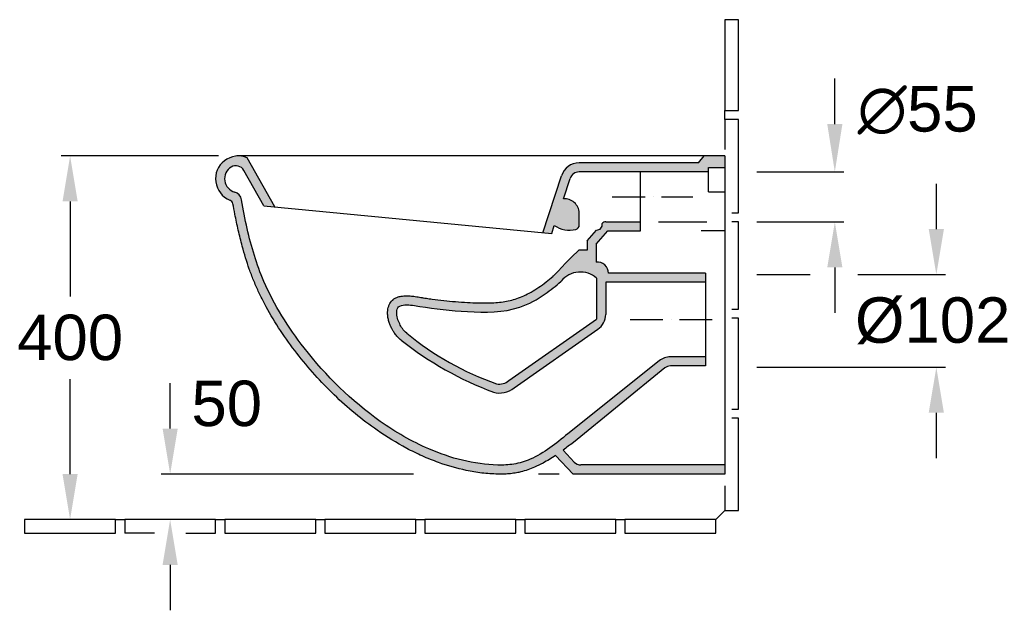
# Model space of a CAD drawing. Extents: x 152 to 2712, y 719 to 1439.
import ezdxf

# ---------------------------------------------------------------- set-up
doc = ezdxf.new("R2010")
doc.units = 0
doc.linetypes.add('ACAD_ISO10W100', pattern=[18, 12, -3, 0, -3])
for name, color, linetype in [('SCHNITT', 2, 'CONTINUOUS'), ('SCHNITT_Abfluss', 7, 'CONTINUOUS'), ('SCHNITT_Bemassung', 7, 'CONTINUOUS'), ('SCHNITT_Fliesen', 2, 'CONTINUOUS'), ('SCHNITT_Schraffur', 2, 'CONTINUOUS')]:
    doc.layers.add(name, color=color, linetype=linetype)
doc.styles.get("Standard").update_dxf_attribs({"font": 'ARIAL.TTF'})

msp = doc.modelspace()

# ---------------------------------------------------------------- hatches: boundary and pattern name
at = {"layer": 'SCHNITT_Schraffur'}
h = msp.add_hatch(color=256, dxfattribs=at)
edge = h.paths.add_edge_path(flags=17)
edge.add_line((2262.97750194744, 1145.347480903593), (2262.97750194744, 1165.066381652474))
edge.add_line((2262.97750194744, 1165.066381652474), (2275.764913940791, 1179.608896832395))
edge.add_line((2275.764913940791, 1179.608896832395), (2311.591751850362, 1179.608896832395))
edge.add_line((2311.591751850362, 1179.608896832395), (2311.591751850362, 1189.608896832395))
edge.add_line((2311.591751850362, 1189.608896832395), (2273.523750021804, 1189.608896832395))
edge.add_arc((2273.523750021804, 1184.608896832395), 5.000000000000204, 90, 142.6320958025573)
edge.add_arc((2263.708885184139, 1186.567399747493), 5.939397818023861, -93.23649830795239, 10.438995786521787, ccw=False)
edge.add_line((2263.373561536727, 1180.637475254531), (2252.97750194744, 1168.844942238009))
edge.add_line((2252.97750194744, 1168.844942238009), (2252.97750194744, 1158.482541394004))
edge.add_line((2252.97750194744, 1158.482541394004), (2243.842218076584, 1158.482541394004))
edge.add_line((2243.842218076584, 1158.482541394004), (2235.817192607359, 1150.866493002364))
edge.add_spline(control_points=[(2235.817192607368, 1150.866493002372), (2217.096059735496, 1131.200217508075), (2216.275382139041, 1130.480298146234), (2212.921865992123, 1127.582549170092), (2210.356236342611, 1125.467134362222), (2205.127767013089, 1121.402500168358), (2202.462745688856, 1119.451547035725), (2196.985971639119, 1115.72462771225), (2194.178610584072, 1113.956466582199), (2188.754084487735, 1110.862091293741), (2186.143736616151, 1109.510067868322), (2180.882659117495, 1107.096526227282), (2178.234307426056, 1106.035822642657), (2170.759629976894, 1103.525471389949), (2165.728926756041, 1102.391467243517), (2155.272858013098, 1100.873857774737), (2149.849729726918, 1100.491865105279), (2140.592742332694, 1100.290824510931), (2136.836587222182, 1100.325517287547), (2129.240493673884, 1100.548270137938), (2125.398265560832, 1100.736377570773), (2112.692463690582, 1101.471646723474), (2103.928359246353, 1102.164512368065), (2091.017367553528, 1103.536997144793), (2086.752918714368, 1104.049996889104), (2080.42961718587, 1104.91014360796), (2078.334079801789, 1105.21196447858), (2075.210946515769, 1105.688251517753), (2074.173264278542, 1105.850939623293), (2072.622013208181, 1106.100970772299), (2072.105808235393, 1106.185314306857), (2071.075193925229, 1106.356019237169), (2070.564040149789, 1106.441948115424), (2069.10236711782, 1106.690146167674), (2068.131515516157, 1106.857267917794), (2065.154773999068, 1107.347154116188), (2063.050411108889, 1107.666284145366), (2059.333317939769, 1108.03792598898), (2057.810263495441, 1108.144134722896), (2055.43121504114, 1108.204064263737), (2054.622547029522, 1108.207471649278), (2053.38696610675, 1108.182974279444), (2052.971347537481, 1108.169876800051), (2052.132793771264, 1108.133072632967), (2051.713282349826, 1108.110104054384), (2050.39594507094, 1108.016718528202), (2049.441593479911, 1107.923805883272), (2047.719613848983, 1107.643470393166), (2047.002246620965, 1107.499960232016), (2045.486828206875, 1107.103473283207), (2044.687980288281, 1106.850605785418), (2043.017134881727, 1106.169870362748), (2042.143719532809, 1105.741026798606), (2040.794726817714, 1104.891452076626), (2040.326664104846, 1104.562499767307), (2039.634281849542, 1104.0102199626), (2039.405158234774, 1103.816358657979), (2038.952927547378, 1103.408827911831), (2038.728208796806, 1103.193467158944), (2038.259376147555, 1102.714471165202), (2038.021239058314, 1102.452221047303), (2037.145884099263, 1101.420142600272), (2036.611446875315, 1100.635233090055), (2035.552408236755, 1098.795540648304), (2035.108304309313, 1097.753782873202), (2034.426980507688, 1095.765427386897), (2034.189826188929, 1094.816242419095), (2033.913692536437, 1093.381500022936), (2033.833811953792, 1092.867837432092), (2033.707498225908, 1091.867136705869), (2033.66123521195, 1091.382479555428), (2033.590047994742, 1090.363834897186), (2033.568897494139, 1089.827141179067), (2033.545131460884, 1087.579764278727), (2033.690237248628, 1085.925541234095), (2034.206606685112, 1082.795757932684), (2034.576600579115, 1081.31955551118), (2035.439944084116, 1078.54805818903), (2035.933131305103, 1077.25175599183), (2036.705676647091, 1075.426935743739), (2036.968828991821, 1074.838523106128), (2037.365922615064, 1073.983770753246), (2037.498689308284, 1073.703500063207), (2037.764096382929, 1073.151974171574), (2037.895165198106, 1072.883751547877), (2038.187291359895, 1072.294179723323), (2038.350364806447, 1071.970573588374), (2038.767939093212, 1071.161483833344), (2039.030349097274, 1070.669169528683), (2039.950644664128, 1069.020256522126), (2040.687031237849, 1067.816908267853), (2042.41715197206, 1065.373437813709), (2043.410882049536, 1064.135333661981), (2045.678124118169, 1061.707162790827), (2046.95016551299, 1060.517985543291), (2048.364049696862, 1059.37098993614)], knot_values=[0, 0, 0, 0, 0.1916451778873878, 0.1916451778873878, 0.7795511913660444, 0.7795511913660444, 1.367457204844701, 1.367457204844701, 1.962769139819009, 1.962769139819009, 2.502482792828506, 2.502482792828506, 3.042196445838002, 3.042196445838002, 4.01698019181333, 4.01698019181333, 4.991763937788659, 4.991763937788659, 5.63954301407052, 5.63954301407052, 6.287322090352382, 6.287322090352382, 7.770942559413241, 7.770942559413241, 8.51275279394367, 8.51275279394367, 8.883657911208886, 8.883657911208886, 9.069110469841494, 9.069110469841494, 9.161836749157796, 9.161836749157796, 9.2545630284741, 9.2545630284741, 9.422352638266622, 9.422352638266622, 9.751604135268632, 9.751604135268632, 9.964427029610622, 9.964427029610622, 10.07083847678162, 10.07083847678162, 10.12404420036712, 10.12404420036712, 10.17724992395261, 10.17724992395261, 10.27994669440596, 10.27994669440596, 10.34684279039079, 10.34684279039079, 10.41373888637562, 10.41373888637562, 10.48063498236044, 10.48063498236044, 10.51593533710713, 10.51593533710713, 10.53358551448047, 10.53358551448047, 10.55123569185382, 10.55123569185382, 10.57182221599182, 10.57182221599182, 10.63154642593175, 10.63154642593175, 10.71433735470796, 10.71433735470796, 10.79712828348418, 10.79712828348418, 10.84531059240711, 10.84531059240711, 10.89349290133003, 10.89349290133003, 10.94809564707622, 10.94809564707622, 11.12461274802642, 11.12461274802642, 11.30112984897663, 11.30112984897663, 11.47764694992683, 11.47764694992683, 11.56590550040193, 11.56590550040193, 11.61003477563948, 11.61003477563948, 11.65416405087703, 11.65416405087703, 11.70553597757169, 11.70553597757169, 11.78023250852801, 11.78023250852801, 11.95028827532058, 11.95028827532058, 12.12034404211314, 12.12034404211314, 12.29039980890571, 12.29039980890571, 12.29039980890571, 12.29039980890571], degree=3, periodic=0)
edge.add_arc((2287.78983708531, 1365.340937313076), 388.5129552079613, 231.9563201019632, 249.2348911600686)
edge.add_arc((2156.594482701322, 1026.869154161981), 25.65356711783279, 255.2138389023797, 308.6592538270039)
edge.add_line((2172.619945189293, 1006.836928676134), (2264.827235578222, 1071.399276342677))
edge.add_arc((2253.35593244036, 1087.782475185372), 19.99999999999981, 304.9992110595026, 360)
edge.add_line((2273.35593244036, 1087.782475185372), (2273.35593244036, 1123.108896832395))
edge.add_line((2273.35593244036, 1123.108896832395), (2383.198245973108, 1123.108896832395))
edge.add_line((2383.198245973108, 1123.108896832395), (2383.198245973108, 1133.108896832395))
edge.add_line((2383.198245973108, 1133.108896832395), (2276.405111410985, 1133.108896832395))
edge.add_arc((2264.080604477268, 1133.072385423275), 12.32456101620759, 0.1697385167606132, 95.13509665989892)
edge = h.paths.add_edge_path(flags=16)
edge.add_line((2263.35593244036, 1127.578773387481), (2263.35593244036, 1082.576717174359))
edge.add_line((2263.35593244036, 1082.576717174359), (2166.884293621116, 1015.028528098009))
edge.add_arc((2156.808315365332, 1025.904112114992), 14.82577706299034, 257.04843804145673, 312.8143963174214, ccw=False)
edge.add_arc((2254.953934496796, 1307.071150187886), 312.5451365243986, 230.145887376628, 251.0554924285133, ccw=False)
edge.add_spline(control_points=[(2054.664067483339, 1067.136926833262), (2050.573911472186, 1070.455014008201), (2046.304913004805, 1077.632116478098), (2042.505943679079, 1087.548718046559), (2045.028201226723, 1097.285923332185), (2056.20343187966, 1098.89337157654), (2080.242774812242, 1094.28755564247), (2122.768154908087, 1090.056915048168), (2171.615109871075, 1089.452988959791), (2204.692478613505, 1107.948569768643), (2218.73279673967, 1119.286409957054), (2224.390459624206, 1124.304962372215), (2224.559041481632, 1124.454912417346)], knot_values=[0, 0, 0, 0, 0.649598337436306, 1.405096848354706, 1.742357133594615, 2.143161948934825, 3.068079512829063, 6.023404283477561, 9.25943796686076, 11.01819320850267, 12.25244520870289, 12.29039980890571, 12.29039980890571, 12.29039980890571, 12.29039980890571], degree=3, periodic=0)
edge.add_arc((2245.446195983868, 1107.52777370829), 26.88496323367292, 48.22847990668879, 140.9783789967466, ccw=False)
h.paths.add_polyline_path([(2386.5015766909, 1244.608896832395), (2386.5015766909, 1249.608896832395), (2404.500628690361, 1249.608896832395), (2404.500628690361, 1262.10889683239), (2381.501576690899, 1262.10889683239), (2375.564507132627, 1254.608896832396), (2244.037624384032, 1254.608896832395, 0.3307498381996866), (2224.890578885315, 1240.387361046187), (2204.164978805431, 1177.578226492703), (2214.13873160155, 1176.618015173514), (2216.891796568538, 1185.740345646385, 0.2162547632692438), (2240.608880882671, 1181.259044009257, 0.3389828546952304), (2244.306620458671, 1186.08647788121), (2244.306620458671, 1199.492226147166, 0.4199202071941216), (2226.833796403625, 1215.023690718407), (2234.464101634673, 1237.49812893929, -0.3307498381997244), (2244.037624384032, 1244.608896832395)], flags=17)
edge = h.paths.add_edge_path()
edge.add_arc((2344.628657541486, 1021.108896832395), 19.99999999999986, 90, 128.7017058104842)
edge.add_line((2332.123339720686, 1036.71713267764), (2231.798628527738, 956.3369788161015))
edge.add_spline(control_points=[(2231.798628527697, 956.3369788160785), (2218.718386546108, 945.6639833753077), (2200.701812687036, 930.9631230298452), (2172.77411101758, 922.2463549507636), (2134.492772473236, 921.0306805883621), (2082.523979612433, 934.7767198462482), (2008.645400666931, 977.8517789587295), (1945.289003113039, 1040.454500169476), (1897.762281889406, 1115.211564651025), (1880.652661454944, 1172.748128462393), (1874.838727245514, 1203.213517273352), (1872.827393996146, 1213.753032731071)], knot_values=[0, 0, 0, 0, 49.99030606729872, 68.8560687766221, 86.50255535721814, 164.2806906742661, 225.6344871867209, 341.9658896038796, 427.6102167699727, 488.4910302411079, 520.6930955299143, 520.6930955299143, 520.6930955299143, 520.6930955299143], degree=3, periodic=0)
edge.add_arc((1863.190071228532, 1212.944703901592), 9.671162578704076, 4.794451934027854, 74.30850316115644)
edge.add_arc((1869.56801780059, 1236.956619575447), 15.17496692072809, 121.4751888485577, 255.6450322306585, ccw=False)
edge.add_arc((1866.866036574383, 1241.370187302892), 9.999999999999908, 29.268357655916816, 121.47532714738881, ccw=False)
edge.add_line((1875.589430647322, 1246.259194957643), (1897.536971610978, 1207.098477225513))
edge.add_line((1897.536971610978, 1207.098477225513), (1909.654202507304, 1205.931905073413))
edge.add_line((1909.654202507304, 1205.931905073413), (1879.240054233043, 1260.199482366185))
edge.add_arc((1869.568017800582, 1236.95661957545), 25.17496692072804, 67.40637389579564, 87.56723684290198)
edge.add_line((1870.636618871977, 1262.10889683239), (1868.49941672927, 1262.10889683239))
edge.add_arc((1869.56801780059, 1236.956619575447), 25.17496692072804, 92.43276315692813, 247.9857879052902)
edge.add_arc((1857.683998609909, 1208.23255349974), 5.914735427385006, 13.113459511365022, 65.55619355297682, ccw=False)
edge.add_spline(control_points=[(1863.444493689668, 1209.57448927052), (1864.173776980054, 1205.756785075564), (1864.909449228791, 1201.924670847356), (1866.82939141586, 1192.21267604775), (1868.045769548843, 1186.317412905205), (1870.721406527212, 1174.495197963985), (1872.177423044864, 1168.587481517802), (1876.052912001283, 1154.301989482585), (1878.618310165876, 1145.947714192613), (1882.995164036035, 1133.570173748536), (1884.542265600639, 1129.470001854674), (1887.829625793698, 1121.335120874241), (1889.572938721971, 1117.299639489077), (1894.068205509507, 1107.536469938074), (1896.920334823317, 1101.856433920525), (1909.733241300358, 1078.172500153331), (1921.292060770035, 1061.090200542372), (1946.44530619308, 1028.768733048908), (1960.114657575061, 1013.431172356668), (1982.215748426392, 992.0974896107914), (1989.848814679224, 985.2653589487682), (2005.639196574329, 972.2345322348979), (2013.794130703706, 966.0369850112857), (2032.572056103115, 952.9982858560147), (2043.346475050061, 946.3347588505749), (2060.173264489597, 937.3898031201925), (2065.892985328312, 934.5833083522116), (2077.559885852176, 929.3642545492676), (2083.510474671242, 926.9494201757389), (2099.470363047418, 921.188334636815), (2109.649292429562, 918.2289072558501), (2125.690464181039, 914.8681362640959), (2131.419900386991, 913.9154420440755), (2140.076867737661, 912.8838482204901), (2142.972973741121, 912.6062379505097), (2148.782113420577, 912.1909431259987), (2151.692842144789, 912.053286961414), (2157.148450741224, 911.933755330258), (2159.72632055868, 911.9333410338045), (2164.487776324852, 912.1017480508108), (2166.659364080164, 912.2403468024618), (2169.946721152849, 912.5763359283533), (2171.047476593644, 912.7097062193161), (2173.25721158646, 913.0251145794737), (2174.369262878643, 913.2082565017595), (2177.001616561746, 913.7017662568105), (2178.516914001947, 914.0334446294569), (2182.607345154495, 915.0472324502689), (2185.148670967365, 915.8082918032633), (2190.119890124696, 917.5197820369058), (2192.549343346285, 918.47000728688), (2198.198336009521, 920.908946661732), (2201.368318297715, 922.4669266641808), (2209.24314476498, 926.7238883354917), (2213.813973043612, 929.5717463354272), (2218.224741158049, 932.5475000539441)], knot_values=[23.57331688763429, 23.57331688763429, 23.57331688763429, 23.57331688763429, 35.21970745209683, 35.21970745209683, 53.00114676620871, 53.00114676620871, 70.78258608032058, 70.78258608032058, 96.1787882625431, 96.1787882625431, 108.8768893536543, 108.8768893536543, 121.5749904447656, 121.5749904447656, 139.9947052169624, 139.9947052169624, 199.7111242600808, 199.7111242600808, 259.4275433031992, 259.4275433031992, 289.2857528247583, 289.2857528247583, 319.1439623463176, 319.1439623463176, 355.8905169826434, 355.8905169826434, 374.2637943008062, 374.2637943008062, 392.6370716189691, 392.6370716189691, 422.7051962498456, 422.7051962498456, 439.1561757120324, 439.1561757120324, 447.3816654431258, 447.3816654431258, 455.6071551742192, 455.6071551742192, 462.7404604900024, 462.7404604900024, 468.5961555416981, 468.5961555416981, 471.5240030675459, 471.5240030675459, 474.4518505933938, 474.4518505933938, 478.522070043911, 478.522070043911, 485.5633649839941, 485.5633649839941, 492.6046599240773, 492.6046599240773, 502.3433043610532, 502.3433043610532, 517.5331764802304, 517.5331764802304, 517.5331764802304, 517.5331764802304], degree=3, periodic=0)
edge.add_line((2218.224741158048, 932.547500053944), (2237.437391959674, 912.1088968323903))
edge.add_line((2237.437391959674, 912.1088968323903), (2404.500628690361, 912.1088968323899))
edge.add_line((2404.500628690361, 912.1088968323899), (2404.50062869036, 922.1088968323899))
edge.add_line((2404.50062869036, 922.1088968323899), (2246.086141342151, 922.1088968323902))
edge.add_arc((2246.086141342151, 932.1088968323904), 10.00000000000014, 223.2290716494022, 270, ccw=False)
edge.add_line((2238.799929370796, 925.2597278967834), (2226.482768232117, 938.3628427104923))
edge.add_spline(control_points=[(2226.482768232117, 938.3628427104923), (2230.354708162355, 941.1885287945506), (2234.128222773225, 944.0591373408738), (2237.850982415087, 946.8895570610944)], knot_values=[0, 0, 0, 0, 13.88992960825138, 13.88992960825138, 13.88992960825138, 13.88992960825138], degree=3, periodic=0)
edge.add_line((2237.850982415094, 946.8895570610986), (2338.237592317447, 1028.800079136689))
edge.add_arc((2344.628657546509, 1021.108896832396), 10.00000000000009, 90, 129.725227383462, ccw=False)
edge.add_line((2344.628657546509, 1031.108896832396), (2383.198245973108, 1031.108896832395))
edge.add_line((2383.198245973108, 1031.108896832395), (2383.198245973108, 1041.108896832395))
edge.add_line((2383.198245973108, 1041.108896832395), (2344.628657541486, 1041.108896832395))

# ---------------------------------------------------------------- linework, layer by layer
at = {"layer": 'SCHNITT', "color": 2}
for p, q in [((2404.500628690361, 1262.10889683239), (1867.814823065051, 1262.10889683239)), ((1909.595421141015, 1206.036787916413), (1879.240054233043, 1260.199482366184)), ((2375.564507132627, 1254.608896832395), (2381.501576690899, 1262.10889683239)), ((2404.500628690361, 1262.10889683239), (2404.500628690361, 912.1088968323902)), ((1897.536971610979, 1207.098477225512), (1875.589430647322, 1246.259194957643)), ((2375.564507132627, 1254.608896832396), (2244.037624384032, 1254.608896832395)), ((2386.501576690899, 1249.608896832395), (2404.500628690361, 1249.608896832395)), ((2386.501576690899, 1222.527576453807), (2386.5015766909, 1249.608896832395)), ((2204.138662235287, 1177.49847386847), (2224.890578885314, 1240.387361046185)), ((2226.833796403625, 1215.023690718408), (2234.464101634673, 1237.49812893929)), ((2386.501576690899, 1244.608896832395), (2244.037624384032, 1244.608896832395)), ((2311.591751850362, 1179.608896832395), (2311.591751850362, 1244.608896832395)), ((2386.501576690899, 1222.527576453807), (2404.500628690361, 1222.527576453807)), ((1897.536971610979, 1207.098477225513), (2214.138731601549, 1176.618015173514)), ((2244.306620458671, 1186.086477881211), (2244.306620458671, 1199.492226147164)), ((2214.13873160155, 1176.618015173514), (2216.891796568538, 1185.740345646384)), ((2252.97750194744, 1168.844942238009), (2263.373561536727, 1180.637475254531)), ((2273.523750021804, 1189.608896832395), (2311.591751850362, 1189.608896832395)), ((2262.97750194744, 1165.066381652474), (2275.764913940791, 1179.608896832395)), ((2275.764913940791, 1179.608896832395), (2311.591751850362, 1179.608896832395)), ((2404.50062869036, 1179.854963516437), (2378.29313109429, 1179.854963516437)), ((2235.817192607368, 1150.866493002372), (2243.842218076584, 1158.482541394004)), ((2252.97750194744, 1158.482541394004), (2243.842218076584, 1158.482541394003)), ((2252.97750194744, 1168.844942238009), (2252.97750194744, 1158.482541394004)), ((2262.97750194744, 1165.066381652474), (2262.97750194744, 1145.347480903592)), ((2263.35593244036, 1127.578773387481), (2263.35593244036, 1082.576717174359)), ((2383.198245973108, 1133.108896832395), (2276.405111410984, 1133.108896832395)), ((2383.198245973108, 1133.108896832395), (2383.198245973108, 1031.108896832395)), ((2273.35593244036, 1123.108896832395), (2273.35593244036, 1087.782475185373)), ((2383.198245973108, 1123.108896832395), (2273.35593244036, 1123.108896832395)), ((2166.884293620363, 1015.028528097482), (2263.35593244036, 1082.576717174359)), ((2172.619945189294, 1006.836928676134), (2264.827235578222, 1071.399276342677)), ((2383.198245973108, 1041.108896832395), (2344.628657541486, 1041.108896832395)), ((2332.123339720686, 1036.71713267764), (2231.798628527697, 956.3369788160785)), ((2338.376194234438, 1028.913171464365), (2237.850982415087, 946.8895570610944)), ((2383.198245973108, 1031.108896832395), (2344.628657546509, 1031.108896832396)), ((2237.437391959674, 912.1088968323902), (2218.224741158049, 932.5475000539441)), ((2238.799929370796, 925.2597278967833), (2226.482768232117, 938.3628427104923)), ((2404.500628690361, 922.1088968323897), (2246.086141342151, 922.1088968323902)), ((2404.500628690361, 912.1088968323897), (2237.437391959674, 912.1088968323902))]:
    msp.add_line(p, q, dxfattribs=at)
for centre, radius, start, end in [((1869.56801780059, 1236.956619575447), 25.17496692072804, 67.40637389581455, 247.9857879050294), ((1869.56801780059, 1236.956619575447), 15.17496692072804, 121.4749216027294, 254.6045779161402), ((1866.866036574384, 1241.370187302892), 10, 29.26835765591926, 121.4749216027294), ((2244.037624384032, 1234.608896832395), 20, 90.0000000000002, 163.2064987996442), ((2244.037624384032, 1234.608896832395), 10, 89.99999999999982, 163.2064987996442), ((1857.683998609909, 1208.23255349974), 5.914735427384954, 13.11345951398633, 65.55619355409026), ((1863.190071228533, 1212.944703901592), 9.671162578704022, 4.79445193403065, 75.9411069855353), ((2227.954026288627, 1198.689789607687), 16.37227047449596, 2.809302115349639, 93.92337957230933), ((2233.688644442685, 1209.635452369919), 29.20805066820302, 234.8950478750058, 283.7053624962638), ((2239.306620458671, 1186.086477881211), 5, 285.0968889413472, 5.211020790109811e-12), ((2263.708885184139, 1186.567399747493), 5.939397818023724, 266.7635016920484, 10.43899578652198), ((2273.523750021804, 1184.608896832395), 5, 90, 142.6320958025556), ((2264.080604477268, 1133.072385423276), 12.32456101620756, 0.1697385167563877, 95.13509665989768), ((2245.446195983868, 1107.52777370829), 26.88496323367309, 48.22847990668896, 140.9783789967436), ((2253.35593244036, 1087.782475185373), 20, 304.9992110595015, 0), ((2254.953934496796, 1307.071150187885), 312.5451365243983, 230.1458873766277, 251.0554924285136), ((2287.78983708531, 1365.340937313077), 388.5129552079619, 231.9563201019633, 249.2348911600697), ((2344.628657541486, 1021.108896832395), 20, 90, 128.7017058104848), ((2344.628657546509, 1021.108896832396), 10, 90, 128.7002697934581), ((2156.594482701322, 1026.869154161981), 25.65356711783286, 255.2138389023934, 308.6592538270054), ((2156.808315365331, 1025.904112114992), 14.8257770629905, 257.048438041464, 312.8143963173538), ((2246.086141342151, 932.1088968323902), 10, 223.2290716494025, 269.9999999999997)]:
    msp.add_arc(centre, radius, start, end, dxfattribs=at)
msp.add_spline([(2231.798628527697, 956.3369788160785), (2190.336792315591, 928.4094504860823), (2172.262572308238, 923.0020875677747), (2154.645069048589, 921.9911140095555), (2078.918189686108, 939.7359181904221), (2025.574155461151, 970.0460214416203), (1941.911806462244, 1050.876749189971), (1897.543785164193, 1124.132666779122), (1879.232038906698, 1182.19430125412), (1872.827393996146, 1213.753032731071)], degree=3, dxfattribs=at)
for points, knots in [([(2218.224741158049, 932.5475000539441), (2213.813973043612, 929.5717463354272), (2209.24314476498, 926.7238883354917), (2201.368318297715, 922.4669266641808), (2198.198336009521, 920.908946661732), (2192.549343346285, 918.47000728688), (2190.119890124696, 917.5197820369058), (2185.148670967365, 915.8082918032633), (2182.607345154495, 915.0472324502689), (2178.516914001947, 914.0334446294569), (2177.001616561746, 913.7017662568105), (2174.369262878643, 913.2082565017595), (2173.25721158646, 913.0251145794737), (2171.047476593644, 912.7097062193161), (2169.946721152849, 912.5763359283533), (2166.659364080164, 912.2403468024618), (2164.487776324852, 912.1017480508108), (2159.72632055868, 911.9333410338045), (2157.148450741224, 911.933755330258), (2151.692842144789, 912.053286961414), (2148.782113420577, 912.1909431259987), (2142.972973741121, 912.6062379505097), (2140.076867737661, 912.8838482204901), (2131.419900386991, 913.9154420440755), (2125.690464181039, 914.8681362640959), (2109.649292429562, 918.2289072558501), (2099.470363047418, 921.188334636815), (2083.510474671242, 926.9494201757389), (2077.559885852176, 929.3642545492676), (2065.892985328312, 934.5833083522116), (2060.173264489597, 937.3898031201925), (2043.346475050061, 946.3347588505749), (2032.572056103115, 952.9982858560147), (2013.794130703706, 966.0369850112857), (2005.639196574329, 972.2345322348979), (1989.848814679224, 985.2653589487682), (1982.215748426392, 992.0974896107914), (1960.114657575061, 1013.431172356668), (1946.44530619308, 1028.768733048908), (1921.292060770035, 1061.090200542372), (1909.733241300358, 1078.172500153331), (1896.920334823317, 1101.856433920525), (1894.068205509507, 1107.536469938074), (1889.572938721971, 1117.299639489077), (1887.829625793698, 1121.335120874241), (1884.542265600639, 1129.470001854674), (1882.995164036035, 1133.570173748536), (1878.618310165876, 1145.947714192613), (1876.052912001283, 1154.301989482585), (1872.177423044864, 1168.587481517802), (1870.721406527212, 1174.495197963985), (1868.045769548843, 1186.317412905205), (1866.82939141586, 1192.21267604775), (1864.909449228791, 1201.924670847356), (1864.173776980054, 1205.756785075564), (1863.444493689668, 1209.57448927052)], [23.57331688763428, 23.57331688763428, 23.57331688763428, 23.57331688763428, 38.76318900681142, 38.76318900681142, 48.50183344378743, 48.50183344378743, 55.54312838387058, 55.54312838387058, 62.58442332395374, 62.58442332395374, 66.65464277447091, 66.65464277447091, 69.58249030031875, 69.58249030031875, 72.51033782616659, 72.51033782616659, 78.36603287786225, 78.36603287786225, 85.49933819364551, 85.49933819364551, 93.7248279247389, 93.7248279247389, 101.9503176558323, 101.9503176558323, 118.4012971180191, 118.4012971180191, 148.4694217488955, 148.4694217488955, 166.8426990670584, 166.8426990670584, 185.2159763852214, 185.2159763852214, 221.9625310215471, 221.9625310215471, 251.8207405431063, 251.8207405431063, 281.6789500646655, 281.6789500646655, 341.3953691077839, 341.3953691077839, 401.1117881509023, 401.1117881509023, 419.5315029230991, 419.5315029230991, 432.2296040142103, 432.2296040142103, 444.9277051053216, 444.9277051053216, 470.3239072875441, 470.3239072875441, 488.105346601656, 488.105346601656, 505.8867859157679, 505.8867859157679, 517.5331764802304, 517.5331764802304, 517.5331764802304, 517.5331764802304]), ([(2048.364049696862, 1059.37098993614), (2046.95016551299, 1060.517985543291), (2045.678124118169, 1061.707162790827), (2043.410882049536, 1064.135333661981), (2042.41715197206, 1065.373437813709), (2040.687031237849, 1067.816908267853), (2039.950644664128, 1069.020256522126), (2039.030349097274, 1070.669169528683), (2038.767939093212, 1071.161483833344), (2038.350364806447, 1071.970573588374), (2038.187291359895, 1072.294179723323), (2037.895165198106, 1072.883751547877), (2037.764096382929, 1073.151974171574), (2037.498689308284, 1073.703500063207), (2037.365922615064, 1073.983770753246), (2036.968828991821, 1074.838523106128), (2036.705676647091, 1075.426935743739), (2035.933131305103, 1077.25175599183), (2035.439944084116, 1078.54805818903), (2034.576600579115, 1081.31955551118), (2034.206606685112, 1082.795757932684), (2033.690237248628, 1085.925541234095), (2033.545131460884, 1087.579764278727), (2033.568897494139, 1089.827141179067), (2033.590047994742, 1090.363834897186), (2033.66123521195, 1091.382479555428), (2033.707498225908, 1091.867136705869), (2033.833811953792, 1092.867837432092), (2033.913692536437, 1093.381500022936), (2034.189826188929, 1094.816242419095), (2034.426980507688, 1095.765427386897), (2035.108304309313, 1097.753782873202), (2035.552408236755, 1098.795540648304), (2036.611446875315, 1100.635233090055), (2037.145884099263, 1101.420142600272), (2038.021239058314, 1102.452221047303), (2038.259376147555, 1102.714471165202), (2038.728208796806, 1103.193467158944), (2038.952927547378, 1103.408827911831), (2039.405158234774, 1103.816358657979), (2039.634281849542, 1104.0102199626), (2040.326664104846, 1104.562499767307), (2040.794726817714, 1104.891452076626), (2042.143719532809, 1105.741026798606), (2043.017134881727, 1106.169870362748), (2044.687980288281, 1106.850605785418), (2045.486828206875, 1107.103473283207), (2047.002246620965, 1107.499960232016), (2047.719613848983, 1107.643470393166), (2049.441593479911, 1107.923805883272), (2050.39594507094, 1108.016718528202), (2051.713282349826, 1108.110104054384), (2052.132793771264, 1108.133072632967), (2052.971347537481, 1108.169876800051), (2053.38696610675, 1108.182974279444), (2054.622547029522, 1108.207471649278), (2055.43121504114, 1108.204064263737), (2057.810263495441, 1108.144134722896), (2059.333317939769, 1108.03792598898), (2063.050411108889, 1107.666284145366), (2065.154773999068, 1107.347154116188), (2068.131515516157, 1106.857267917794), (2069.10236711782, 1106.690146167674), (2070.564040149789, 1106.441948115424), (2071.075193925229, 1106.356019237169), (2072.105808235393, 1106.185314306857), (2072.622013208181, 1106.100970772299), (2074.173264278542, 1105.850939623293), (2075.210946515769, 1105.688251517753), (2078.334079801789, 1105.21196447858), (2080.42961718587, 1104.91014360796), (2086.752918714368, 1104.049996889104), (2091.017367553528, 1103.536997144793), (2103.928359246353, 1102.164512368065), (2112.692463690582, 1101.471646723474), (2125.398265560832, 1100.736377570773), (2129.240493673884, 1100.548270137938), (2136.836587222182, 1100.325517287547), (2140.592742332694, 1100.290824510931), (2149.849729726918, 1100.491865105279), (2155.272858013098, 1100.873857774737), (2165.728926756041, 1102.391467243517), (2170.759629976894, 1103.525471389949), (2178.234307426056, 1106.035822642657), (2180.882659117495, 1107.096526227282), (2186.143736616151, 1109.510067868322), (2188.754084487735, 1110.862091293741), (2194.178610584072, 1113.956466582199), (2196.985971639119, 1115.72462771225), (2202.462745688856, 1119.451547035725), (2205.127767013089, 1121.402500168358), (2210.356236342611, 1125.467134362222), (2212.921865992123, 1127.582549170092), (2216.275382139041, 1130.480298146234), (2217.096059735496, 1131.200217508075), (2235.817192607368, 1150.866493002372)], [0, 0, 0, 0, 0.1700557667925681, 0.1700557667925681, 0.3401115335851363, 0.3401115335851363, 0.5101673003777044, 0.5101673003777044, 0.5848638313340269, 0.5848638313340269, 0.6362357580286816, 0.6362357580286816, 0.680365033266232, 0.680365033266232, 0.7244943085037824, 0.7244943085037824, 0.8127528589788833, 0.8127528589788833, 0.989269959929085, 0.989269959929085, 1.165787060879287, 1.165787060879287, 1.342304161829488, 1.342304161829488, 1.396906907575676, 1.396906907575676, 1.445089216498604, 1.445089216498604, 1.493271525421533, 1.493271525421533, 1.576062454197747, 1.576062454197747, 1.658853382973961, 1.658853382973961, 1.718577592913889, 1.718577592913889, 1.739164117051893, 1.739164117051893, 1.756814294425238, 1.756814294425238, 1.774464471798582, 1.774464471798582, 1.809764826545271, 1.809764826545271, 1.876660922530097, 1.876660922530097, 1.943557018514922, 1.943557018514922, 2.010453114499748, 2.010453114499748, 2.113149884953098, 2.113149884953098, 2.166355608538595, 2.166355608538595, 2.219561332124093, 2.219561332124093, 2.325972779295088, 2.325972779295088, 2.538795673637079, 2.538795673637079, 2.868047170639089, 2.868047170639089, 3.035836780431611, 3.035836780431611, 3.128563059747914, 3.128563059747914, 3.221289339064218, 3.221289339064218, 3.406741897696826, 3.406741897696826, 3.77764701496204, 3.77764701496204, 4.51945724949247, 4.51945724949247, 6.003077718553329, 6.003077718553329, 6.650856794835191, 6.650856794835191, 7.298635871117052, 7.298635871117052, 8.273419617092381, 8.273419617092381, 9.24820336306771, 9.24820336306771, 9.787917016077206, 9.787917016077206, 10.3276306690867, 10.3276306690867, 10.92294260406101, 10.92294260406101, 11.51084861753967, 11.51084861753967, 12.09875463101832, 12.09875463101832, 12.29039980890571, 12.29039980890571, 12.29039980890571, 12.29039980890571]), ([(2054.664067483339, 1067.136926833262), (2050.573911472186, 1070.455014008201), (2046.304913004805, 1077.632116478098), (2042.505943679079, 1087.548718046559), (2045.028201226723, 1097.285923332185), (2056.20343187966, 1098.89337157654), (2080.242774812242, 1094.28755564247), (2122.768154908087, 1090.056915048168), (2171.615109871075, 1089.452988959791), (2204.692478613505, 1107.948569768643), (2218.73279673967, 1119.286409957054), (2224.390459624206, 1124.304962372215), (2224.559041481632, 1124.454912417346)], [0, 0, 0, 0, 0.649598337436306, 1.405096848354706, 1.742357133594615, 2.143161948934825, 3.068079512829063, 6.023404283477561, 9.25943796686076, 11.01819320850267, 12.25244520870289, 12.29039980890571, 12.29039980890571, 12.29039980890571, 12.29039980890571])]:
    msp.add_open_spline(points, degree=3, knots=knots, dxfattribs=at)
msp.add_open_spline([(2237.850982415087, 946.8895570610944), (2234.128222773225, 944.0591373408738), (2230.354708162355, 941.1885287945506), (2226.482768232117, 938.3628427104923)], degree=3, dxfattribs=at)
at = {"layer": 'SCHNITT_Abfluss', "color": 1, "linetype": 'ACAD_ISO10W100', "ltscale": 3}
for p, q in [((2280.613629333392, 1217.108896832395), (2369.10474891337, 1217.108896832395)), ((2300.272901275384, 1082.108896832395), (2394.628765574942, 1082.108896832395))]:
    msp.add_line(p, q, dxfattribs=at)
at = {"layer": 'SCHNITT_Bemassung'}
for p, q in [((2525.283062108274, 1297.214075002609), (2525.283062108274, 1347.214075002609)), ((1847.814823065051, 1262.10889683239), (1674.500628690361, 1262.10889683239)), ((2439.500628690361, 1244.608896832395), (2535.283062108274, 1244.608896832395)), ((2636.879854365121, 1231.621940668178), (2636.879854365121, 1181.621940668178)), ((1684.500628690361, 1212.10889683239), (1684.500628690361, 1107.637546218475)), ((2331.591751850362, 1189.608896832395), (2384.500628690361, 1189.608896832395)), ((2439.500628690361, 1189.503718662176), (2535.283062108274, 1189.503718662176)), ((2525.283062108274, 1139.503718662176), (2525.283062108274, 1089.503718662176)), ((2439.500628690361, 1131.621940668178), (2498.067438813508, 1131.621940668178)), ((2550.582732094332, 1131.621940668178), (2646.879854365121, 1131.621940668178)), ((2439.500628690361, 1029.621940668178), (2646.879854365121, 1029.621940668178)), ((1684.500628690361, 912.1088968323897), (1684.500628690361, 1016.580247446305)), ((2636.879854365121, 979.621940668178), (2636.879854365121, 929.621940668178)), ((2062.033912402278, 912.1088968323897), (1784.500628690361, 912.1088968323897)), ((2222.355984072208, 912.1088968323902), (2199.486496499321, 912.1088968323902))]:
    msp.add_line(p, q, dxfattribs=at)
at = {"layer": 'SCHNITT_Bemassung', "linetype": 'ByBlock'}
for p, q in [((1794.500628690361, 962.1088968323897), (1794.500628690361, 1012.10889683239)), ((1794.500628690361, 812.1088968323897), (1794.500628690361, 762.1088968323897))]:
    msp.add_line(p, q, dxfattribs=at)
at = {"layer": 'SCHNITT_Bemassung'}
for points in [[(2516.94972877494, 1297.214075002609), (2533.616395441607, 1297.214075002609), (2525.283062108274, 1244.608896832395)], [(1676.167295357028, 1212.10889683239), (1692.833962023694, 1212.10889683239), (1684.500628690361, 1262.10889683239)], [(2516.94972877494, 1139.503718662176), (2533.616395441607, 1139.503718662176), (2525.283062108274, 1189.503718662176)], [(2628.546521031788, 1181.621940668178), (2645.213187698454, 1181.621940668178), (2636.879854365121, 1131.621940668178)], [(2628.546521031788, 979.621940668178), (2645.213187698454, 979.621940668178), (2636.879854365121, 1029.621940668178)], [(1676.167295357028, 912.1088968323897), (1692.833962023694, 912.1088968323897), (1684.500628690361, 862.1088968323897)]]:
    msp.add_solid(points, dxfattribs=at)
at = {"layer": 'SCHNITT_Bemassung', "linetype": 'ByBlock'}
for points in [[(1786.167295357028, 962.1088968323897), (1802.833962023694, 962.1088968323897), (1794.500628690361, 912.1088968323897)], [(1786.167295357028, 812.1088968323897), (1802.833962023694, 812.1088968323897), (1794.500628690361, 862.1088968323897)]]:
    msp.add_solid(points, dxfattribs=at)
at = {"layer": 'SCHNITT_Fliesen'}
for p, q in [((2404.500628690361, 1412.10889683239), (2404.500628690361, 1312.10889683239)), ((2419.500628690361, 1412.10889683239), (2404.500628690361, 1412.10889683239)), ((2419.500628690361, 1312.10889683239), (2419.500628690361, 1412.10889683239)), ((2404.500628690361, 1302.10889683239), (2404.500628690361, 1312.10889683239)), ((2404.500628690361, 1312.10889683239), (2419.500628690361, 1312.10889683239)), ((2404.500628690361, 1302.10889683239), (2404.500628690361, 1269.127549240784)), ((2419.500628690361, 1302.10889683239), (2404.500628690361, 1302.10889683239)), ((2419.500628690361, 1199.503718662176), (2419.500628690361, 1302.10889683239)), ((2412.000628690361, 1199.503718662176), (2419.500628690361, 1199.503718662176)), ((2419.500628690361, 1189.503718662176), (2412.000628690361, 1189.503718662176)), ((2419.500628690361, 1093.595852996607), (2419.500628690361, 1189.503718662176)), ((2412.000628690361, 1093.595852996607), (2419.500628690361, 1093.595852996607)), ((2419.500628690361, 1083.595852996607), (2412.000628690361, 1083.595852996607)), ((2419.500628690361, 983.5958529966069), (2419.500628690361, 1083.595852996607)), ((2412.000628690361, 983.5958529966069), (2419.500628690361, 983.5958529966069)), ((2419.500628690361, 973.5958529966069), (2412.000628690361, 973.5958529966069)), ((2419.500628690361, 872.1088968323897), (2419.500628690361, 973.5958529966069)), ((2404.500628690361, 899.1076097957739), (2404.500628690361, 872.1088968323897)), ((2394.500628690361, 862.1088968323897), (2404.500628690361, 872.1088968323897)), ((2404.500628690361, 872.1088968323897), (2419.500628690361, 872.1088968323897)), ((1734.500628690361, 862.1088968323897), (1634.500628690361, 862.1088968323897)), ((1634.500628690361, 862.1088968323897), (1634.500628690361, 847.1088968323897)), ((1734.500628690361, 862.1088968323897), (1744.500628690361, 862.1088968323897)), ((1734.500628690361, 847.1088968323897), (1734.500628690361, 862.1088968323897)), ((1844.500628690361, 862.1088968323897), (1744.500628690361, 862.1088968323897)), ((1744.500628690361, 862.1088968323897), (1744.500628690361, 847.1088968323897)), ((1844.500628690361, 847.1088968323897), (1844.500628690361, 862.1088968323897)), ((1844.500628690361, 862.1088968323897), (1854.500628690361, 862.1088968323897)), ((1954.500628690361, 862.1088968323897), (1854.500628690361, 862.1088968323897)), ((1854.500628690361, 862.1088968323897), (1854.500628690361, 847.1088968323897)), ((1954.500628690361, 862.1088968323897), (1964.500628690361, 862.1088968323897)), ((1954.500628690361, 847.1088968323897), (1954.500628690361, 862.1088968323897)), ((2064.500628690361, 862.1088968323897), (1964.500628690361, 862.1088968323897)), ((1964.500628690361, 862.1088968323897), (1964.500628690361, 847.1088968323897)), ((2064.500628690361, 862.1088968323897), (2074.500628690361, 862.1088968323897)), ((2064.500628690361, 847.1088968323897), (2064.500628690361, 862.1088968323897)), ((2174.500628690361, 862.1088968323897), (2074.500628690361, 862.1088968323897)), ((2074.500628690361, 862.1088968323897), (2074.500628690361, 847.1088968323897)), ((2174.500628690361, 862.1088968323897), (2184.500628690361, 862.1088968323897)), ((2174.500628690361, 847.1088968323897), (2174.500628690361, 862.1088968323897)), ((2284.500628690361, 862.1088968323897), (2184.500628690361, 862.1088968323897)), ((2184.500628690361, 862.1088968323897), (2184.500628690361, 847.1088968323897)), ((2284.500628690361, 862.1088968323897), (2294.500628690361, 862.1088968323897)), ((2284.500628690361, 847.1088968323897), (2284.500628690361, 862.1088968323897)), ((2394.500628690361, 862.1088968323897), (2294.500628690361, 862.1088968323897)), ((2294.500628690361, 862.1088968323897), (2294.500628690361, 847.1088968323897)), ((2394.500628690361, 847.1088968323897), (2394.500628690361, 862.1088968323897)), ((1634.500628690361, 847.1088968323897), (1734.500628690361, 847.1088968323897)), ((1777.308929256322, 847.1088968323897), (1744.500628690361, 847.1088968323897)), ((1811.6923281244, 847.1088968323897), (1844.500628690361, 847.1088968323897)), ((1854.500628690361, 847.1088968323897), (1954.500628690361, 847.1088968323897)), ((1964.500628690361, 847.1088968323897), (2064.500628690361, 847.1088968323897)), ((2074.500628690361, 847.1088968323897), (2174.500628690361, 847.1088968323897)), ((2184.500628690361, 847.1088968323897), (2284.500628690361, 847.1088968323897)), ((2294.500628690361, 847.1088968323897), (2394.500628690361, 847.1088968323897))]:
    msp.add_line(p, q, dxfattribs=at)

# ---------------------------------------------------------------- texts
at = {"layer": 'SCHNITT_Bemassung'}
for s, p in [('∅', (2550.381150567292, 1288.939674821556)), ('55', (2604.712664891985, 1288.939674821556)), ('50', (1817.862717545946, 964.8778536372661))]:
    msp.add_text(s, height=50, dxfattribs=at).set_placement(p)
at = {"layer": 'SCHNITT_Bemassung', "char_height": 50, "attachment_point": 5}
for s, insert in [('%%c102', (2632.941205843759, 1080.621940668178)), ('\\A1;400', (1684.500628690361, 1062.10889683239))]:
    msp.add_mtext(s, dxfattribs=dict(at, insert=insert))

doc.saveas('drawing.dxf')
